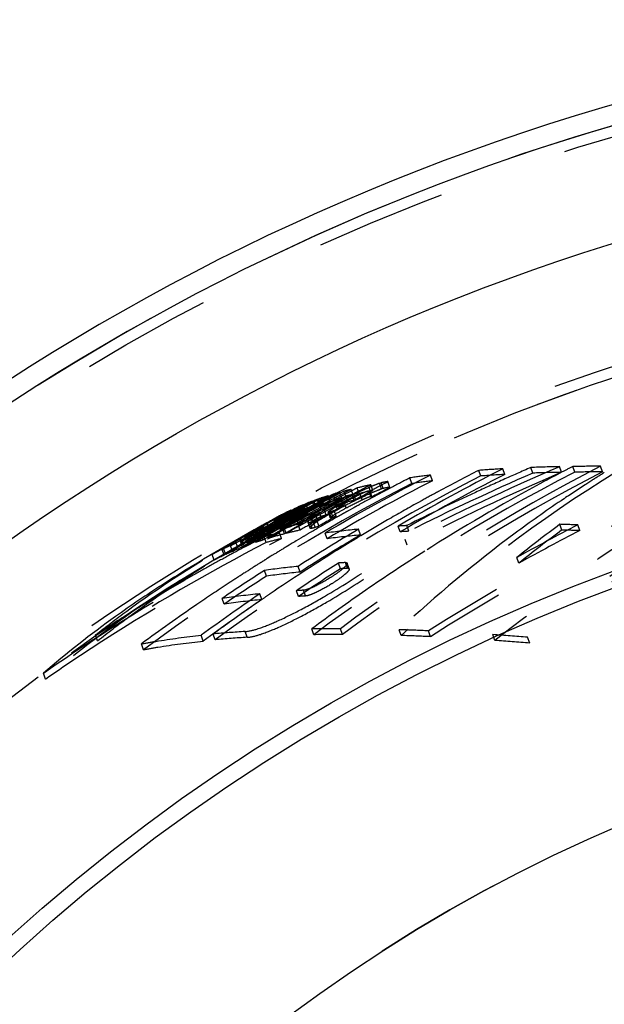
# Model space of a CAD drawing. Header units: millimetres. Extents: x 341 to 665, y 378 to 622.
# Tile 4 of 12: x 394 to 423, y 562 to 611. Entities that reach past the tile are written whole.
import ezdxf

# ---------------------------------------------------------------- set-up
doc = ezdxf.new("R2010")
doc.units = ezdxf.units.MM
doc.header["$LTSCALE"] = 65.185185
doc.linetypes.add('HIDDEN', pattern=[0.2, 0.1, -0.1])
doc.layers.add('KOERPER', color=7, linetype='CONTINUOUS')
doc.layers.add('KONST.EL_MIT_GEO', color=7, linetype='CONTINUOUS')

msp = doc.modelspace()

# ---------------------------------------------------------------- linework, layer by layer
at = {"layer": 'KOERPER', "color": 7, "linetype": 'Continuous'}
for radius, start, end in [(114, 93.66111, 86.33889), (113, 93.72033, 180)]:
    msp.add_arc((455.398, 497.45), radius, start, end, dxfattribs=at)
at = {"layer": 'KOERPER', "color": 8, "linetype": 'HIDDEN'}
for radius, start, end in [(101, 121.82627, 118.50789), (101, 119.66952, 120.22655), (80, 90, 270)]:
    msp.add_arc((455.398, 497.45), radius, start, end, dxfattribs=at)
at = {"layer": 'KONST.EL_MIT_GEO', "color": 8, "linetype": 'HIDDEN'}
for p, q in [((419.721, 588.619), (419.622, 588.9)), ((421.148, 588.66), (421.048, 588.941)), ((421.814, 588.671), (421.714, 588.951)), ((423.181, 588.678), (423.081, 588.959)), ((413.683, 588.099), (413.583, 588.381)), ((414.717, 588.239), (414.617, 588.521)), ((417.123, 588.475), (417.023, 588.756)), ((418.311, 588.553), (418.211, 588.835)), ((423.278, 588.645), (423.223, 588.611)), ((411.035, 587.901), (410.961, 587.884)), ((411.061, 587.601), (410.961, 587.884)), ((411.661, 587.624), (411.56, 587.906)), ((411.743, 587.754), (411.643, 588.037)), ((412.144, 588.137), (412.067, 588.11)), ((412.168, 587.828), (412.067, 588.11)), ((412.181, 588.145), (412.144, 588.137)), ((412.244, 587.855), (412.144, 588.137)), ((412.588, 587.9), (412.485, 588.201)), ((420.209, 588.163), (420.067, 588.087)), ((409.606, 587.201), (409.505, 587.485)), ((409.686, 587.395), (409.561, 587.329)), ((409.795, 587.574), (409.758, 587.562)), ((409.859, 587.279), (409.758, 587.562)), ((409.865, 587.594), (409.795, 587.574)), ((410.198, 587.377), (410.097, 587.661)), ((410.296, 587.715), (410.112, 587.619)), ((410.498, 587.194), (410.296, 587.715)), ((410.761, 587.527), (410.66, 587.81)), ((410.798, 587.26), (410.698, 587.543)), ((410.892, 587.267), (410.792, 587.55)), ((411.199, 587.287), (411.099, 587.57)), ((411.631, 587.456), (411.53, 587.739)), ((411.673, 587.423), (411.572, 587.706)), ((411.682, 587.455), (411.582, 587.738)), ((412.244, 587.855), (412.168, 587.828)), ((412.351, 587.741), (412.28, 587.703)), ((407.992, 586.926), (407.96, 586.912)), ((408.061, 586.627), (407.96, 586.912)), ((408.356, 586.752), (408.255, 587.037)), ((408.391, 587.092), (408.26, 587.023)), ((408.388, 587.028), (408.279, 586.969)), ((408.418, 586.962), (408.304, 586.899)), ((408.427, 587.106), (408.391, 587.092)), ((408.492, 586.807), (408.391, 587.092)), ((408.82, 586.932), (408.719, 587.217)), ((408.799, 587.246), (408.723, 587.206)), ((408.799, 587.172), (408.745, 587.143)), ((408.834, 587.259), (408.799, 587.246)), ((408.9, 586.962), (408.799, 587.246)), ((409.011, 587.214), (408.989, 587.207)), ((409.09, 586.923), (408.989, 587.207)), ((409.2, 587.136), (409.078, 587.07)), ((409.221, 587.075), (409.121, 587.359)), ((409.181, 587.38), (409.124, 587.349)), ((409.191, 587.269), (409.156, 587.259)), ((409.216, 587.391), (409.181, 587.38)), ((409.281, 587.095), (409.181, 587.38)), ((409.253, 587.302), (409.191, 587.269)), ((409.291, 586.985), (409.191, 587.269)), ((409.382, 587.233), (409.2, 587.136)), ((409.561, 587.329), (409.382, 587.233)), ((409.979, 586.792), (409.879, 587.076)), ((409.925, 587.216), (409.895, 587.209)), ((409.996, 586.925), (409.895, 587.209)), ((410.166, 587.269), (410.136, 587.263)), ((410.267, 586.986), (410.166, 587.269)), ((410.412, 586.887), (410.312, 587.17)), ((414.193, 587.258), (413.976, 587.138)), ((407.183, 586.534), (406.976, 586.421)), ((407.177, 586.45), (407.004, 586.357)), ((407.283, 586.252), (407.181, 586.538)), ((407.388, 586.644), (407.183, 586.534)), ((407.489, 586.359), (407.388, 586.644)), ((407.683, 586.72), (407.523, 586.635)), ((407.705, 586.659), (407.57, 586.586)), ((407.784, 586.523), (407.626, 586.437)), ((407.733, 586.58), (407.66, 586.538)), ((407.764, 586.492), (407.663, 586.778)), ((407.87, 586.819), (407.683, 586.72)), ((407.942, 586.608), (407.784, 586.523)), ((408.1, 586.693), (407.942, 586.608)), ((408.258, 586.777), (408.1, 586.693)), ((408.235, 586.418), (408.121, 586.354)), ((408.333, 586.817), (408.258, 586.777)), ((408.382, 586.535), (408.281, 586.819)), ((408.417, 586.862), (408.333, 586.817)), ((408.518, 586.577), (408.417, 586.862)), ((408.614, 586.497), (408.58, 586.489)), ((408.681, 586.205), (408.58, 586.489)), ((408.781, 586.535), (408.747, 586.527)), ((408.882, 586.558), (408.781, 586.535)), ((408.983, 586.274), (408.882, 586.558)), ((409.143, 586.461), (409.043, 586.745)), ((409.415, 586.523), (409.314, 586.806)), ((409.51, 586.671), (409.611, 586.388)), ((409.658, 586.385), (409.558, 586.669)), ((409.761, 586.415), (409.627, 586.774)), ((409.916, 586.473), (409.815, 586.757)), ((409.944, 586.424), (409.848, 586.369)), ((410.578, 586.779), (410.501, 586.737)), ((410.754, 586.877), (410.578, 586.779)), ((406.155, 585.642), (406.054, 585.927)), ((406.321, 585.637), (406.219, 585.923)), ((406.346, 585.644), (406.244, 585.93)), ((406.375, 585.731), (406.274, 586.017)), ((406.47, 586.099), (406.321, 586.016)), ((406.506, 585.996), (406.351, 585.908)), ((406.568, 585.822), (406.467, 586.108)), ((406.75, 585.819), (406.649, 586.104)), ((407.004, 586.357), (406.831, 586.264)), ((406.933, 585.979), (406.831, 586.264)), ((406.971, 585.964), (406.869, 586.25)), ((407.048, 586.005), (406.946, 585.947)), ((407.153, 586.179), (406.995, 586.093)), ((407.096, 585.808), (406.995, 586.093)), ((407.15, 586.063), (407.048, 586.005)), ((407.253, 586.121), (407.15, 586.063)), ((407.315, 586.268), (407.153, 586.179)), ((407.23, 586.399), (407.163, 586.362)), ((407.355, 586.179), (407.253, 586.121)), ((407.394, 585.943), (407.318, 585.899)), ((407.379, 586.186), (407.355, 586.179)), ((407.456, 585.894), (407.355, 586.179)), ((407.489, 585.997), (407.394, 585.943)), ((407.653, 586.09), (407.489, 585.997)), ((407.668, 585.955), (407.567, 586.24)), ((407.719, 586.127), (407.653, 586.09)), ((407.958, 586.347), (407.934, 586.34)), ((408.034, 586.056), (407.934, 586.34)), ((408.007, 586.36), (407.958, 586.347)), ((408.107, 585.779), (408.006, 586.064)), ((408.255, 586.113), (408.155, 586.398)), ((408.498, 586.172), (408.599, 585.888)), ((408.705, 585.883), (408.604, 586.167)), ((408.856, 585.923), (408.702, 586.372)), ((409.051, 585.988), (408.951, 586.272)), ((409.155, 585.972), (408.983, 585.872)), ((409.779, 586.33), (409.723, 586.298)), ((409.848, 586.369), (409.779, 586.33)), ((413.107, 585.696), (413.006, 585.979)), ((413.531, 585.721), (413.431, 586.004)), ((421.164, 585.784), (421.063, 586.067)), ((422.057, 585.754), (421.956, 586.037)), ((405.361, 585.433), (405.349, 585.428)), ((405.544, 585.447), (405.401, 585.364)), ((405.566, 585.049), (405.411, 585.531)), ((405.548, 585.289), (405.446, 585.576)), ((405.652, 585.243), (405.55, 585.53)), ((405.705, 585.336), (405.604, 585.623)), ((405.977, 585.562), (405.787, 585.448)), ((405.889, 585.163), (405.787, 585.448)), ((406.003, 585.44), (405.972, 585.529)), ((406.029, 585.592), (405.977, 585.562)), ((406.159, 585.67), (406.029, 585.592)), ((406.311, 585.443), (406.137, 585.353)), ((406.25, 585.529), (406.149, 585.814)), ((406.274, 585.289), (406.173, 585.575)), ((406.302, 585.613), (406.2, 585.899)), ((406.373, 585.46), (406.311, 585.443)), ((406.412, 585.158), (406.311, 585.443)), ((406.394, 585.466), (406.373, 585.46)), ((406.494, 585.493), (406.394, 585.466)), ((406.538, 585.714), (406.436, 585.656)), ((406.537, 585.37), (406.436, 585.656)), ((406.64, 585.773), (406.538, 585.714)), ((406.816, 585.577), (406.731, 585.555)), ((407.176, 585.356), (407.075, 585.641)), ((407.338, 585.594), (407.237, 585.878)), ((407.419, 585.615), (407.318, 585.899)), ((408.681, 585.696), (408.549, 585.619)), ((409.453, 585.345), (409.352, 585.629)), ((411.143, 585.502), (410.987, 585.408)), ((411.121, 585.538), (411.02, 585.822)), ((404.503, 584.975), (404.298, 584.855)), ((404.701, 585.091), (404.503, 584.975)), ((404.742, 584.721), (404.64, 585.008)), ((404.907, 585.239), (404.883, 585.227)), ((404.985, 584.94), (404.883, 585.227)), ((405.243, 584.927), (405.104, 585.333)), ((405.222, 585.105), (405.12, 585.392)), ((405.335, 585.326), (405.142, 585.214)), ((405.326, 585.016), (405.224, 585.303)), ((405.401, 585.364), (405.335, 585.326)), ((405.533, 585.036), (405.344, 584.936)), ((405.451, 585.141), (405.349, 585.428)), ((405.463, 585.146), (405.451, 585.141)), ((405.749, 585.15), (405.533, 585.036)), ((405.87, 585.214), (405.749, 585.15)), ((407.563, 585.031), (407.479, 584.98)), ((407.713, 585.121), (407.563, 585.031)), ((407.847, 585.202), (407.713, 585.121)), ((407.912, 585.241), (407.847, 585.202)), ((408.14, 585.377), (407.912, 585.241)), ((413.453, 585.029), (413.352, 585.313)), ((403.827, 584.279), (403.725, 584.567)), ((404.323, 584.531), (404.221, 584.818)), ((404.4, 584.567), (404.298, 584.855)), ((405.344, 584.936), (405.262, 584.893)), ((406.65, 584.472), (406.463, 584.356)), ((406.706, 584.506), (406.65, 584.472)), ((406.852, 584.597), (406.706, 584.506)), ((406.127, 584.146), (405.991, 584.06)), ((408.115, 583.687), (408.014, 583.972)), ((410.12, 583.854), (410.019, 584.139)), ((410.467, 583.876), (410.366, 584.161)), ((410.556, 583.845), (410.455, 584.13)), ((419.017, 584.131), (418.916, 584.416)), ((406.432, 583.482), (406.331, 583.768)), ((406.209, 582.319), (406.107, 582.606)), ((408.032, 582.473), (407.931, 582.759)), ((408.381, 582.495), (408.28, 582.782)), ((403.063, 582.139), (402.966, 582.072)), ((404.32, 582.086), (404.218, 582.373)), ((398.012, 580.261), (397.908, 580.552)), ((403.283, 580.25), (403.18, 580.539)), ((403.883, 580.31), (403.781, 580.599)), ((405.476, 580.436), (405.374, 580.725)), ((408.792, 580.565), (408.69, 580.854)), ((410.228, 580.575), (410.126, 580.863)), ((413.152, 580.525), (413.05, 580.813)), ((414.617, 580.468), (414.515, 580.756)), ((417.824, 580.281), (417.722, 580.57)), ((400.304, 579.82), (400.201, 580.11)), ((419.557, 580.147), (419.454, 580.436)), ((395.413, 578.358), (395.309, 578.653))]:
    msp.add_line(p, q, dxfattribs=at)
for radius in [112.464, 101.536]:
    msp.add_circle((455.398, 497.45), radius, dxfattribs=at)
at = {"layer": 'KONST.EL_MIT_GEO', "color": 7, "linetype": 'Continuous'}
for radius in [107.373, 91.9, 91.1, 80]:
    msp.add_circle((455.398, 497.45), radius, dxfattribs=at)
at = {"layer": 'KONST.EL_MIT_GEO', "color": 8, "linetype": 'HIDDEN'}
for centre, radius, start, end in [((455.398, 497.45), 113, 0, 180), ((455.398, 497.45), 101, 119.28736, 119.15243), ((465.344, 506.909), 92.295, 117.25219, 126.74701), ((467.84, 479.703), 118.837, 113.18772, 117.29092), ((466.442, 480.742), 117.858, 113.40728, 114.14643), ((422.685, 505.926), 83.031, 91.12932, 92.11428), ((463.29, 507.708), 91.264, 117.10102, 117.50069), ((422.939, 490.485), 98.474, 89.9174, 90.71291), ((459.984, 504.157), 94.587, 116.94535, 126.37858), ((463.843, 506.635), 92.175, 117.12743, 126.6725), ((458.054, 503.21), 95.732, 116.98357, 120.57882), ((465.343, 506.872), 92.032, 117.2662, 126.78924), ((457.247, 502.864), 96.019, 117.04833, 117.67898), ((460.646, 505.323), 93.674, 116.93678, 120.56857), ((460.643, 505.295), 93.402, 116.95104, 120.5936), ((458.479, 531.986), 66.412, 121.39473, 133.03997), ((467.822, 479.762), 118.479, 113.19997, 117.31572), ((466.24, 481.211), 117.049, 113.41755, 116.76399), ((419.632, 547.544), 41.283, 96.9776, 98.4248), ((476.539, 482.943), 115.82, 113.96706, 122.37928), ((476.52, 482.99), 115.472, 113.97942, 122.4176), ((459.6, 504.91), 94.037, 116.92121, 118.30682), ((421.795, 525.234), 63.701, 93.22548, 94.29606), ((421.894, 525.09), 63.565, 93.23197, 94.30481), ((472.021, 510.673), 88.219, 118.15532, 127.90422), ((422.784, 505.814), 82.862, 91.13154, 92.11849), ((463.376, 507.544), 91.449, 117.50077, 118.1663), ((423.039, 490.397), 98.281, 89.91724, 90.7143), ((458.068, 532.709), 65.872, 121.93606, 122.66211), ((457.588, 502.2), 96.469, 117.07225, 126.42752), ((458.051, 503.188), 95.455, 116.99935, 120.60528), ((455.881, 501.103), 97.717, 117.3674, 117.54971), ((456.209, 501.546), 97.297, 117.2607, 117.88839), ((417.106, 562.047), 26.557, 101.8716, 103.2146), ((417.461, 574.243), 14.883, 113.3583, 115.1139), ((417.309, 574.583), 14.511, 113.0581, 113.3393), ((456.673, 502.152), 96.714, 117.18496, 117.79607), ((456.67, 502.133), 96.432, 117.20235, 117.81527), ((418.1, 557.148), 31.556, 100.2505, 100.8106), ((418.181, 557.042), 31.38, 100.2722, 100.9051), ((457.295, 502.773), 96.122, 117.6789, 117.87672), ((419.73, 547.36), 41.186, 96.9922, 98.4428), ((463.754, 506.857), 92.233, 118.27248, 122.40297), ((466.334, 480.982), 117.594, 114.14642, 114.88689), ((458.157, 532.571), 66.037, 122.87021, 124.11241), ((458.102, 532.656), 65.935, 122.66204, 122.86993), ((456.897, 494.883), 103.913, 116.76793, 119.2187), ((455.953, 500.949), 97.59, 117.38707, 119.82283), ((455.654, 500.534), 97.977, 117.51104, 119.32536), ((455.803, 500.799), 98.025, 117.42113, 119.23192), ((455.802, 500.784), 97.74, 117.44037, 119.25654), ((453.155, 505.85), 92.572, 118.13312, 118.49592), ((414.867, 570.418), 17.889, 107.4421, 108.4144), ((456.522, 496.342), 102.509, 117.14156, 117.45895), ((455.62, 500.616), 98.187, 117.61225, 117.8933), ((455.916, 501.036), 97.793, 117.90774, 118.17777), ((415.517, 568.296), 20.109, 106.0878, 106.3251), ((456.097, 501.283), 97.56, 117.93239, 118.26692), ((415.653, 567.824), 20.6, 105.6451, 106.0869), ((455.898, 501.071), 97.754, 117.54973, 117.90775), ((422.571, 563.783), 26.526, 117.0691, 117.8531), ((416.174, 565.911), 22.583, 104.1325, 105.0871), ((416.273, 565.686), 22.525, 104.1643, 105.1213), ((416.342, 561.178), 26.963, 102.0819, 102.7358), ((420.866, 567.12), 22.778, 116.2485, 117.0699), ((419.722, 569.431), 20.199, 115.9538, 116.238), ((456.207, 501.529), 97.014, 117.27884, 117.90839), ((419.02, 570.881), 18.589, 115.067, 115.9641), ((457.364, 502.644), 96.268, 118.09017, 118.76879), ((417.165, 562.011), 26.307, 101.8945, 103.4162), ((457.32, 502.726), 96.176, 117.92464, 118.09009), ((466.13, 481.42), 117.111, 114.88615, 116.74332), ((459.725, 504.677), 94.302, 118.30642, 118.87044), ((472.18, 510.482), 88.758, 119.49465, 127.84725), ((455.186, 499.463), 98.987, 117.87865, 120.30095), ((455.273, 499.7), 99.066, 117.7666, 120.1835), ((455.272, 499.688), 98.778, 117.78801, 120.21213), ((451.461, 509.108), 88.663, 118.40682, 120.93042), ((456.89, 494.898), 103.598, 116.78895, 119.24734), ((454.999, 498.923), 99.773, 118.12905, 119.10357), ((455.049, 499.128), 99.587, 118.02642, 118.95827), ((454.569, 497.289), 100.942, 117.01474, 118.1992), ((454.567, 497.301), 100.631, 117.03971, 118.22791), ((455.158, 499.527), 99.216, 118.19673, 118.5734), ((455.371, 496.651), 101.915, 117.53325, 117.7808), ((413.309, 574.659), 13.37, 112.2109, 113.4335), ((455.149, 499.544), 99.197, 117.90627, 118.12488), ((451.54, 508.999), 89.094, 118.70703, 118.94732), ((413.887, 573.215), 14.925, 110.2594, 111.4578), ((455.663, 500.535), 98.278, 118.49645, 118.69741), ((413.963, 573.031), 14.823, 110.3048, 111.6604), ((455.653, 500.555), 98.256, 118.29544, 118.49645), ((451.575, 508.934), 89.168, 118.42958, 118.66779), ((414.396, 571.82), 16.41, 108.7513, 109.8102), ((414.473, 571.642), 16.302, 108.7932, 109.9908), ((455.949, 500.975), 97.862, 118.44773, 118.7176), ((414.658, 569.255), 18.825, 106.9928, 107.4546), ((453.163, 505.808), 92.315, 118.15302, 118.51685), ((414.764, 568.999), 18.8, 106.9238, 107.5664), ((414.944, 570.249), 17.773, 107.4808, 108.5805), ((456.519, 496.342), 102.209, 117.16279, 117.52094), ((456.258, 501.407), 97.451, 118.2274, 118.79737), ((455.932, 501.007), 97.826, 118.17777, 118.44773), ((456.256, 501.39), 97.168, 118.24842, 118.82008), ((420.345, 567.718), 22.005, 118.9332, 119.4318), ((422.105, 564.537), 25.641, 118.4775, 118.9351), ((415.642, 567.978), 20.149, 105.676, 106.6805), ((424.965, 559.27), 31.635, 118.2651, 118.4834), ((415.834, 561.169), 26.709, 102.3193, 102.7825), ((424.34, 560.433), 30.314, 118.0399, 118.2651), ((456.095, 501.267), 97.276, 117.9527, 118.28823), ((415.933, 560.956), 26.639, 102.2812, 102.8783), ((423.793, 561.46), 29.15, 117.8435, 118.0397), ((416.44, 560.964), 26.894, 102.1092, 102.7647), ((457.405, 502.569), 96.354, 118.76871, 118.95764), ((459.832, 504.485), 94.522, 119.0209, 120.06725), ((458.321, 532.332), 66.327, 124.11364, 126.54394), ((474.261, 510.611), 88.766, 120.63205, 128.12886), ((455.398, 497.45), 101.3, 118.4856, 121.77258), ((454.959, 498.487), 100.174, 118.62004, 120.76088), ((455.022, 498.871), 99.532, 118.15289, 120.57092), ((454.957, 498.332), 100.314, 118.44181, 119.57488), ((454.975, 498.691), 99.988, 118.24058, 119.14809), ((454.975, 498.682), 99.698, 118.26475, 119.17497), ((455.334, 496.728), 101.53, 117.47482, 118.4713), ((455.049, 499.117), 99.298, 118.04936, 118.984), ((453.03, 506.115), 92.28, 119.0078, 119.92481), ((412.002, 577.424), 10.31, 117.8746, 118.4842), ((456.581, 496.14), 102.416, 117.98836, 118.89258), ((453.039, 506.071), 92.025, 119.03013, 119.94975), ((455.317, 496.754), 101.799, 118.00152, 118.22237), ((455.171, 499.503), 99.243, 118.66193, 118.88575), ((451.436, 509.184), 88.883, 119.50653, 119.78621), ((456.59, 496.126), 102.731, 118.46528, 118.66225), ((412.523, 576.401), 11.458, 115.0989, 116.6277), ((412.624, 576.145), 11.432, 115.1582, 116.6907), ((451.473, 509.118), 88.958, 119.22691, 119.45226), ((455.686, 500.494), 98.325, 118.89833, 119.0992), ((456.337, 501.31), 97.566, 119.10342, 119.69415), ((451.5, 509.071), 89.012, 119.03123, 119.22691), ((413.388, 574.459), 13.283, 112.2612, 113.6439), ((455.674, 500.515), 98.301, 118.69741, 118.89833), ((455.981, 500.917), 97.928, 118.98738, 119.18045), ((413.942, 569.019), 18.678, 107.2064, 107.6423), ((414.041, 568.785), 18.63, 107.247, 107.684), ((455.966, 500.945), 97.897, 118.7176, 118.98738), ((456.157, 501.173), 97.685, 118.83646, 119.14639), ((414.51, 561.095), 26.077, 102.7679, 103.0692), ((456.155, 501.157), 97.401, 118.85946, 119.17032), ((411.186, 582.912), 4.259, 124.3179, 125.0633), ((411.984, 581.738), 5.678, 122.9026, 124.2878), ((412.97, 580.222), 7.487, 122.1442, 122.9318), ((456.815, 501.888), 97.013, 118.97748, 119.5629), ((414.312, 578.079), 10.015, 121.0311, 122.1229), ((415, 561.024), 26.402, 102.4356, 103.0397), ((456.813, 501.87), 96.732, 119.0002, 119.58736), ((415.098, 560.81), 26.333, 102.4647, 103.0703), ((415.801, 575.617), 12.893, 120.616, 121.06), ((416.945, 573.681), 15.141, 119.9889, 120.6121), ((418.504, 570.98), 18.26, 119.4295, 119.9885), ((408.776, 589.275), 2.723, 288.943, 289.6439), ((457.451, 502.486), 96.449, 119.30354, 119.5089), ((457.436, 502.513), 96.418, 119.1293, 119.30354), ((474.265, 510.56), 88.518, 120.65467, 128.17366), ((454.969, 498.463), 99.9, 118.37719, 120.79283), ((455.016, 498.892), 99.809, 119.20117, 120.27243), ((455.073, 499.084), 99.638, 119.36135, 119.93696), ((454.959, 498.324), 100.022, 118.46711, 119.60356), ((455.002, 498.817), 99.877, 119.07507, 119.64299), ((404.915, 587.628), 2.047, 298.4171, 303.8287), ((411.487, 575.176), 12.03, 114.6669, 115.6823), ((455.181, 499.486), 99.263, 118.93037, 119.36417), ((451.371, 509.298), 88.751, 120.06593, 120.34568), ((455.64, 500.287), 98.533, 119.6161, 119.8211), ((451.403, 509.243), 88.815, 119.78621, 120.06593), ((412.108, 577.154), 10.298, 117.9407, 118.5067), ((455.971, 500.817), 98.034, 119.19341, 119.80964), ((413.503, 561.56), 25.113, 102.6431, 104.2558), ((455.97, 500.801), 97.749, 119.21777, 119.83584), ((413.194, 566.38), 20.641, 105.8187, 106.364), ((413.28, 566.199), 20.538, 105.8564, 106.4724), ((455.696, 500.475), 98.346, 119.0992, 119.30003), ((456.002, 500.88), 97.972, 119.25707, 119.52668), ((413.871, 563.894), 23.218, 104.2538, 104.6304), ((413.93, 563.829), 22.996, 104.2867, 104.8559), ((456.335, 501.293), 97.283, 119.12704, 119.71953), ((414.661, 560.657), 26.238, 102.4984, 103.1741), ((410.739, 583.55), 3.48, 125.0637, 125.8221), ((457.492, 502.415), 96.531, 119.85817, 120.04899), ((457.478, 502.439), 96.504, 119.66008, 119.85817), ((459.95, 504.281), 94.757, 120.06728, 121.0023), ((416.987, 521.754), 64.348, 93.16817, 93.54655), ((459.807, 533.46), 65.334, 126.37049, 128.74616), ((474.655, 483.519), 115.269, 117.20535, 118.91798), ((417.365, 464.23), 121.893, 87.84147, 88.26149), ((454.986, 498.671), 100.012, 119.71581, 120.0645), ((410.293, 576.708), 10.106, 118.6569, 119.6404), ((410.651, 574.805), 11.937, 115.0151, 116.0423), ((455.073, 499.073), 99.348, 119.38828, 119.96562), ((455.209, 499.437), 99.32, 119.7353, 120.00347), ((399.545, 596.568), 12.566, 298.5463, 299.0741), ((395.762, 603.386), 20.363, 299.0555, 299.3082), ((455.003, 498.807), 99.587, 119.10154, 119.67116), ((388.052, 617.108), 36.103, 299.3185, 299.6273), ((411.629, 568.265), 18.149, 107.494, 108.7755), ((455.199, 499.454), 99.3, 119.46706, 119.7353), ((404.893, 587.493), 2.24, 299.3242, 304.2994), ((451.34, 509.35), 88.69, 120.34568, 120.62546), ((411.588, 574.921), 12.001, 114.7266, 115.7445), ((412.61, 565.025), 21.534, 104.4494, 106.6616), ((412.439, 563.282), 22.993, 104.3757, 104.9858), ((455.635, 500.279), 98.24, 119.36808, 119.98498), ((412.71, 564.8), 21.476, 104.4846, 106.7027), ((412.795, 561.882), 24.437, 103.5356, 104.1622), ((413.602, 561.344), 25.046, 102.6735, 104.2905), ((459.528, 503.605), 95.46, 120.54044, 122.65918), ((459.525, 503.58), 95.185, 120.56609, 122.69117), ((457.556, 502.305), 96.658, 120.46485, 120.74655), ((457.518, 502.37), 96.582, 120.1668, 120.37407), ((415.524, 539.463), 46.577, 95.5481, 97.6136), ((415.623, 539.299), 46.458, 95.5611, 97.6318), ((459.123, 531.294), 67.638, 126.5662, 132.93559), ((417.087, 521.626), 64.194, 93.17545, 93.55474), ((459.836, 533.328), 65.171, 126.39896, 128.781), ((474.637, 483.564), 114.924, 117.22741, 118.94531), ((417.466, 464.213), 121.627, 87.83667, 88.25762), ((450.875, 499.238), 96.743, 117.361, 123.12221), ((455.022, 498.809), 99.891, 119.98173, 120.56772), ((409.764, 573.154), 12.914, 113.3759, 115.0379), ((455.022, 498.8), 99.6, 120.01089, 120.59864), ((410.174, 574.502), 11.959, 115.0856, 116.1297), ((454.987, 498.661), 99.721, 119.7444, 120.09413), ((410.26, 574.28), 11.894, 115.1467, 116.3268), ((410.812, 570.596), 15.679, 109.9392, 111.2012), ((410.912, 570.354), 15.637, 109.9889, 111.2543), ((410.4, 576.438), 10.094, 118.7271, 119.6665), ((410.753, 574.55), 11.909, 115.0767, 116.1064), ((452.395, 496.352), 100.305, 117.46295, 117.63522), ((411.728, 568.03), 18.101, 107.5373, 108.8222), ((412.623, 562.753), 23.25, 103.5485, 105.4946), ((457.647, 502.154), 96.834, 121.20318, 121.63776), ((460.084, 504.058), 95.018, 121.11206, 121.88105), ((409.124, 574.502), 11.422, 115.4171, 118.21), ((409.226, 574.244), 11.395, 115.4812, 118.2811), ((451.842, 497.396), 99.123, 118.02927, 118.60487), ((409.865, 572.902), 12.882, 113.4347, 115.101), ((460.311, 503.697), 95.444, 121.88241, 124.23503), ((464.273, 506.032), 93.207, 122.40057, 124.56409), ((451.401, 498.204), 98.202, 118.60479, 119.23847), ((457.759, 501.974), 97.046, 122.23807, 122.68297), ((457.712, 502.048), 96.959, 121.90875, 122.14284), ((412.375, 540.991), 43.202, 95.7938, 98.0426), ((461.31, 504.231), 94.952, 122.69529, 124.20584), ((414.023, 522.688), 61.581, 93.40473, 93.72779), ((432.807, 533.922), 58.398, 121.77097, 122.71009), ((450.939, 499.03), 97.256, 119.23849, 119.8767), ((458.582, 502.342), 96.749, 122.68834, 124.18798), ((458.58, 502.32), 96.472, 122.72114, 124.22532), ((457.809, 501.896), 97.139, 122.68298, 123.20061), ((412.475, 540.824), 43.084, 95.8082, 98.0631), ((461.308, 504.203), 94.681, 122.72667, 124.24178), ((414.124, 522.561), 61.423, 93.41309, 93.73697), ((431.566, 535.833), 56.12, 122.698, 125.5835), ((450.48, 499.829), 96.334, 119.8767, 120.51939), ((457.915, 501.735), 97.332, 123.20085, 124.30214), ((449.918, 500.781), 95.229, 120.51885, 121.45914), ((460.198, 502.909), 96.319, 124.16486, 126.29656), ((410.56, 538.738), 44.093, 95.7954, 98.2694), ((460.524, 503.38), 95.825, 124.23381, 124.53006), ((411.962, 522.96), 59.935, 93.52205, 93.85638), ((412.063, 522.835), 59.774, 93.53107, 93.86629), ((464.677, 505.446), 93.92, 124.56394, 126.59225), ((449.494, 501.476), 94.415, 121.46013, 121.7229), ((458.118, 501.439), 97.691, 124.37165, 126.3602), ((460.196, 502.884), 96.045, 124.20133, 126.33954), ((410.66, 538.577), 43.969, 95.8105, 98.2913), ((460.605, 503.263), 95.968, 124.53017, 125.27003), ((448.915, 502.406), 93.319, 121.72069, 123.13293), ((460.729, 503.087), 96.183, 125.27012, 126.30512), ((429.573, 538.613), 52.699, 125.5809, 130.5557), ((408.783, 527.377), 53.457, 93.6563, 95.369), ((409.976, 497.839), 83.025, 89.89697, 90.88758), ((410.078, 497.771), 82.805, 89.89669, 90.88993), ((409.495, 469.715), 111.155, 87.41196, 88.16767), ((409.597, 469.709), 110.873, 87.40522, 88.16288), ((407.683, 438.657), 142.267, 85.25382, 85.95347), ((408.884, 527.242), 53.303, 93.6661, 95.3837), ((407.784, 438.724), 141.912, 85.24151, 85.94297)]:
    msp.add_arc(centre, radius, start, end, dxfattribs=at)
for points, knots in [([(412.067, 588.11), (412.035, 588.099), (411.886, 588.043), (411.74, 587.983), (411.626, 587.934)], [0, 0, 0, 0, 0.217998, 1, 1, 1, 1]), ([(411.661, 587.624), (411.602, 587.598), (411.343, 587.484), (411.088, 587.363), (410.892, 587.267)], [0, 0, 0, 0, 0.227214, 1, 1, 1, 1]), ([(411.099, 587.57), (411.148, 587.593), (411.289, 587.655), (411.432, 587.72), (411.53, 587.739)], [0, 0, 0, 0, 0.354666, 1, 1, 1, 1]), ([(411.199, 587.287), (411.249, 587.311), (411.39, 587.373), (411.533, 587.437), (411.631, 587.456)], [0, 0, 0, 0, 0.354667, 1, 1, 1, 1]), ([(411.53, 587.739), (411.541, 587.741), (411.558, 587.743), (411.577, 587.742), (411.582, 587.738)], [0, 0, 0, 0, 0.64724, 1, 1, 1, 1]), ([(411.585, 587.734), (411.586, 587.73), (411.583, 587.719), (411.577, 587.711), (411.572, 587.706)], [0, 0, 0, 0, 0.363917, 1, 1, 1, 1]), ([(411.631, 587.456), (411.642, 587.458), (411.658, 587.46), (411.678, 587.459), (411.682, 587.455)], [0, 0, 0, 0, 0.647274, 1, 1, 1, 1]), ([(412.168, 587.828), (412.131, 587.814), (411.96, 587.75), (411.792, 587.68), (411.661, 587.624)], [0, 0, 0, 0, 0.215121, 1, 1, 1, 1]), ([(411.685, 587.451), (411.686, 587.447), (411.684, 587.436), (411.677, 587.428), (411.673, 587.423)], [0, 0, 0, 0, 0.363882, 1, 1, 1, 1]), ([(409.627, 586.774), (409.672, 586.804), (409.896, 586.943), (410.127, 587.07), (410.312, 587.17)], [0, 0, 0, 0, 0.204803, 1, 1, 1, 1]), ([(409.979, 586.792), (409.858, 586.727), (409.459, 586.505), (409.062, 586.275), (408.803, 586.088)], [0, 0, 0, 0, 0.300269, 1, 1, 1, 1]), ([(409.51, 586.671), (409.506, 586.685), (409.563, 586.726), (409.595, 586.753), (409.627, 586.774)], [0, 0, 0, 0, 0.27259, 1, 1, 1, 1]), ([(409.558, 586.669), (409.547, 586.667), (409.533, 586.664), (409.512, 586.666), (409.51, 586.671)], [0, 0, 0, 0, 0.674165, 1, 1, 1, 1]), ([(409.611, 586.388), (409.606, 586.401), (409.664, 586.442), (409.696, 586.469), (409.728, 586.49)], [0, 0, 0, 0, 0.2726, 1, 1, 1, 1]), ([(409.728, 586.49), (409.772, 586.52), (409.997, 586.659), (410.228, 586.787), (410.412, 586.887)], [0, 0, 0, 0, 0.204809, 1, 1, 1, 1]), ([(406.089, 585.939), (406.084, 585.936), (406.072, 585.931), (406.06, 585.928), (406.054, 585.927)], [0, 0, 0, 0, 0.498803, 1, 1, 1, 1]), ([(406.149, 585.814), (406.197, 585.842), (406.365, 585.937), (406.532, 586.033), (406.649, 586.104)], [0, 0, 0, 0, 0.289941, 1, 1, 1, 1]), ([(406.244, 585.93), (406.246, 585.926), (406.221, 585.917), (406.212, 585.907), (406.2, 585.899)], [0, 0, 0, 0, 0.227843, 1, 1, 1, 1]), ([(406.219, 585.923), (406.225, 585.925), (406.231, 585.926), (406.243, 585.933), (406.244, 585.93)], [0, 0, 0, 0, 0.712566, 1, 1, 1, 1]), ([(406.649, 586.104), (406.679, 586.123), (406.754, 586.169), (406.83, 586.215), (406.869, 586.25)], [0, 0, 0, 0, 0.401565, 1, 1, 1, 1]), ([(406.75, 585.819), (406.78, 585.837), (406.855, 585.884), (406.931, 585.929), (406.971, 585.964)], [0, 0, 0, 0, 0.401575, 1, 1, 1, 1]), ([(408.509, 586.205), (408.506, 586.201), (408.501, 586.194), (408.498, 586.186), (408.498, 586.182)], [0, 0, 0, 0, 0.566024, 1, 1, 1, 1]), ([(408.498, 586.172), (408.5, 586.168), (408.533, 586.145), (408.573, 586.16), (408.604, 586.167)], [0, 0, 0, 0, 0.132824, 1, 1, 1, 1]), ([(408.632, 586.319), (408.617, 586.308), (408.574, 586.273), (408.53, 586.236), (408.509, 586.205)], [0, 0, 0, 0, 0.329901, 1, 1, 1, 1]), ([(408.803, 586.088), (408.747, 586.047), (408.687, 585.996), (408.59, 585.914), (408.599, 585.888)], [0, 0, 0, 0, 0.714485, 1, 1, 1, 1]), ([(409.658, 586.385), (409.648, 586.383), (409.634, 586.38), (409.613, 586.383), (409.611, 586.388)], [0, 0, 0, 0, 0.674203, 1, 1, 1, 1]), ([(395.309, 578.653), (396.234, 579.296), (400.029, 581.833), (404.007, 584.094), (407.075, 585.641)], [0, 0, 0, 0, 0.246976, 1, 1, 1, 1]), ([(405.224, 585.303), (405.29, 585.338), (405.6, 585.505), (405.907, 585.677), (406.149, 585.814)], [0, 0, 0, 0, 0.211548, 1, 1, 1, 1]), ([(405.326, 585.016), (405.391, 585.051), (405.701, 585.219), (406.008, 585.391), (406.25, 585.529)], [0, 0, 0, 0, 0.211549, 1, 1, 1, 1]), ([(405.55, 585.53), (405.527, 585.517), (405.464, 585.483), (405.402, 585.45), (405.361, 585.433)], [0, 0, 0, 0, 0.378796, 1, 1, 1, 1]), ([(406.003, 585.44), (405.913, 585.389), (405.796, 585.323), (405.679, 585.258), (405.652, 585.243)], [0, 0, 0, 0, 0.771802, 1, 1, 1, 1]), ([(406.2, 585.899), (406.182, 585.888), (406.083, 585.829), (405.982, 585.772), (405.9, 585.725)], [0, 0, 0, 0, 0.182089, 1, 1, 1, 1]), ([(406.302, 585.613), (406.284, 585.602), (406.185, 585.543), (406.085, 585.487), (406.003, 585.44)], [0, 0, 0, 0, 0.182095, 1, 1, 1, 1]), ([(406.198, 585.656), (406.191, 585.652), (406.177, 585.646), (406.163, 585.643), (406.155, 585.642)], [0, 0, 0, 0, 0.498057, 1, 1, 1, 1]), ([(406.25, 585.529), (406.299, 585.556), (406.466, 585.652), (406.633, 585.748), (406.75, 585.819)], [0, 0, 0, 0, 0.289934, 1, 1, 1, 1]), ([(406.346, 585.644), (406.347, 585.641), (406.322, 585.631), (406.314, 585.621), (406.302, 585.613)], [0, 0, 0, 0, 0.227793, 1, 1, 1, 1]), ([(406.321, 585.637), (406.326, 585.639), (406.332, 585.64), (406.345, 585.647), (406.346, 585.644)], [0, 0, 0, 0, 0.712656, 1, 1, 1, 1]), ([(408.599, 585.888), (408.6, 585.884), (408.634, 585.861), (408.674, 585.876), (408.705, 585.883)], [0, 0, 0, 0, 0.132806, 1, 1, 1, 1]), ([(395.413, 578.358), (396.338, 579.003), (400.131, 581.544), (404.108, 583.807), (407.176, 585.356)], [0, 0, 0, 0, 0.24698, 1, 1, 1, 1]), ([(397.908, 580.552), (398.42, 580.959), (400.525, 582.569), (402.751, 584.018), (404.476, 585.021)], [0, 0, 0, 0, 0.246844, 1, 1, 1, 1]), ([(404.64, 585.008), (404.669, 585.021), (404.867, 585.112), (405.06, 585.215), (405.224, 585.303)], [0, 0, 0, 0, 0.146217, 1, 1, 1, 1]), ([(404.742, 584.721), (404.771, 584.734), (404.969, 584.826), (405.162, 584.928), (405.326, 585.016)], [0, 0, 0, 0, 0.146219, 1, 1, 1, 1]), ([(405.374, 580.725), (405.596, 580.739), (406.137, 580.894), (407.038, 581.257), (408.138, 581.801), (409.751, 582.699), (411.295, 583.674), (412.618, 584.651), (413.146, 585.1), (413.352, 585.313)], [0, 0, 0, 0, 0.072182, 0.179426, 0.314878, 0.46827, 0.776447, 0.904332, 1, 1, 1, 1]), ([(405.652, 585.243), (405.628, 585.23), (405.566, 585.197), (405.503, 585.164), (405.463, 585.146)], [0, 0, 0, 0, 0.378787, 1, 1, 1, 1]), ([(405.476, 580.436), (405.699, 580.451), (406.239, 580.605), (407.14, 580.97), (408.24, 581.514), (409.852, 582.413), (411.396, 583.389), (412.718, 584.367), (413.247, 584.816), (413.453, 585.029)], [0, 0, 0, 0, 0.072176, 0.179417, 0.314864, 0.468249, 0.776422, 0.904317, 1, 1, 1, 1]), ([(398.012, 580.261), (398.521, 580.667), (400.618, 582.272), (402.835, 583.717), (404.553, 584.718)], [0, 0, 0, 0, 0.246871, 1, 1, 1, 1]), ([(410.455, 584.13), (410.468, 584.093), (410.377, 583.973), (410.209, 583.821), (409.92, 583.603), (409.455, 583.297), (408.971, 583.026), (408.532, 582.842), (408.353, 582.786), (408.28, 582.782)], [0, 0, 0, 0, 0.044856, 0.141622, 0.283008, 0.450319, 0.786832, 0.915928, 1, 1, 1, 1]), ([(410.366, 584.161), (410.377, 584.161), (410.408, 584.162), (410.448, 584.15), (410.455, 584.13)], [0, 0, 0, 0, 0.351846, 1, 1, 1, 1]), ([(410.555, 583.845), (410.569, 583.809), (410.478, 583.688), (410.31, 583.536), (410.021, 583.318), (409.556, 583.012), (409.073, 582.74), (408.634, 582.556), (408.454, 582.5), (408.381, 582.495)], [0, 0, 0, 0, 0.044882, 0.141668, 0.283061, 0.450366, 0.786851, 0.915937, 1, 1, 1, 1]), ([(410.467, 583.876), (410.478, 583.876), (410.509, 583.878), (410.548, 583.865), (410.555, 583.845)], [0, 0, 0, 0, 0.35178, 1, 1, 1, 1]), ([(402.136, 583.265), (401.539, 582.894), (399.207, 581.388), (396.986, 579.708), (395.413, 578.358)], [0, 0, 0, 0, 0.253355, 1, 1, 1, 1]), ([(400.201, 580.11), (400.437, 580.154), (401.425, 580.327), (402.421, 580.458), (403.18, 580.539)], [0, 0, 0, 0, 0.239013, 1, 1, 1, 1]), ([(400.304, 579.82), (400.54, 579.864), (401.528, 580.037), (402.523, 580.168), (403.283, 580.25)], [0, 0, 0, 0, 0.239012, 1, 1, 1, 1]), ([(449.403, 580.353), (439.374, 570.325), (427.956, 550.483), (420.395, 521.386), (419.058, 505.485), (419.058, 497.45)], [0, 0, 0, 0, 0.472264, 0.732411, 1, 1, 1, 1]), ([(413.563, 497.45), (413.563, 505.124), (414.789, 520.32), (421.759, 548.321), (432.26, 567.556), (441.528, 577.605)], [0, 0, 0, 0, 0.266262, 0.525688, 1, 1, 1, 1]), ([(446.11, 577.736), (436.803, 567.69), (426.255, 548.426), (419.255, 520.373), (418.023, 505.142), (418.023, 497.45)], [0, 0, 0, 0, 0.474199, 0.733665, 1, 1, 1, 1])]:
    msp.add_open_spline(points, degree=3, knots=knots, dxfattribs=at)
for points in [[(410.312, 587.17), (410.571, 587.31), (410.832, 587.447), (411.099, 587.57)], [(410.892, 587.267), (410.585, 587.115), (410.28, 586.956), (409.979, 586.792)], [(410.412, 586.887), (410.671, 587.027), (410.932, 587.164), (411.199, 587.287)], [(409.66, 586.699), (409.627, 586.687), (409.593, 586.676), (409.558, 586.669)], [(409.761, 586.415), (409.727, 586.404), (409.693, 586.392), (409.658, 586.385)], [(409.815, 586.757), (409.774, 586.74), (409.733, 586.725), (409.692, 586.71)], [(409.916, 586.473), (409.865, 586.453), (409.813, 586.433), (409.761, 586.415)], [(408.604, 586.167), (408.655, 586.177), (408.706, 586.191), (408.756, 586.207)], [(408.702, 586.372), (408.678, 586.355), (408.655, 586.337), (408.632, 586.319)], [(408.705, 585.883), (408.756, 585.893), (408.806, 585.907), (408.856, 585.923)], [(408.756, 586.207), (408.821, 586.227), (408.886, 586.249), (408.951, 586.272)], [(408.856, 585.923), (408.922, 585.943), (408.987, 585.965), (409.051, 585.988)], [(405.972, 585.529), (405.948, 585.594), (405.923, 585.659), (405.9, 585.725)]]:
    msp.add_open_spline(points, degree=3, dxfattribs=at)

doc.saveas('drawing.dxf')
